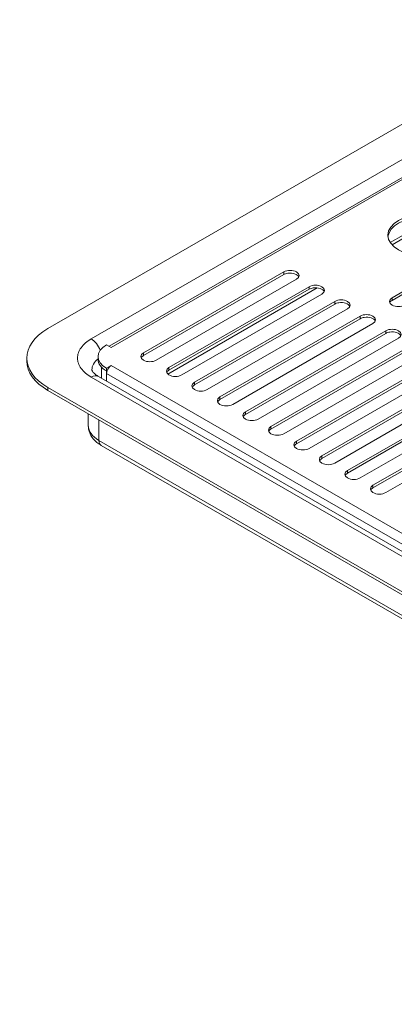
# Model space of a CAD drawing. Header units: millimetres. Extents: x 26 to 274, y 61 to 169.
# Tile 6 of 10: x 191 to 210, y 120 to 168. Entities that reach past the tile are written whole.
import ezdxf

# ---------------------------------------------------------------- set-up
doc = ezdxf.new("R2010")
doc.units = ezdxf.units.MM
doc.header["$MEASUREMENT"] = 0
doc.layers.add('TANGENT_LINES', color=7, linetype='Continuous', lineweight=0)
doc.layers.add('VISIBLE', color=7, linetype='Continuous', lineweight=0)

msp = doc.modelspace()

# ---------------------------------------------------------------- linework, layer by layer
at = {"layer": 'TANGENT_LINES', "color": 18, "lineweight": 15, "true_color": 0x000000}
for p, q in [((194.748, 152.507), (219.812, 166.978)), ((220.664, 166.486), (195.725, 152.087)), ((211.767, 158.426), (209.531, 157.135)), ((204.209, 155.799), (204.209, 155.669)), ((205.86, 155.015), (198.514, 150.774)), ((205.463, 155.075), (205.463, 154.945)), ((209.536, 154.403), (209.536, 154.533)), ((206.716, 154.352), (206.716, 154.222)), ((207.969, 153.628), (207.969, 153.498)), ((209.222, 152.905), (209.222, 152.775)), ((197.317, 151.689), (197.317, 151.819)), ((195.249, 151.126), (195.249, 150.576)), ((195.725, 151.19), (243.222, 123.768)), ((242.37, 123.131), (194.748, 150.626)), ((242.996, 123.377), (195.5, 150.799)), ((198.57, 150.966), (198.57, 151.096)), ((199.823, 150.242), (199.823, 150.372)), ((192.617, 150.119), (192.617, 149.974)), ((201.076, 149.519), (201.076, 149.649)), ((202.33, 148.795), (202.33, 148.925)), ((195.124, 148.527), (195.124, 147.514)), ((203.583, 148.072), (203.583, 148.202)), ((195.124, 147.514), (242.746, 120.02)), ((204.836, 147.348), (204.836, 147.478)), ((206.089, 146.624), (206.089, 146.755)), ((207.342, 145.901), (207.342, 146.031)), ((208.596, 145.177), (208.596, 145.308))]:
    msp.add_line(p, q, dxfattribs=at)
msp.add_open_spline([(194.748, 152.507), (194.648, 152.443), (194.548, 152.379), (194.461, 152.305), (194.379, 152.236), (194.307, 152.158), (194.248, 152.075), (194.192, 151.997), (194.147, 151.913), (194.117, 151.826), (194.088, 151.741), (194.073, 151.654), (194.073, 151.566), (194.073, 151.479), (194.088, 151.391), (194.117, 151.307), (194.147, 151.22), (194.192, 151.136), (194.248, 151.057), (194.307, 150.974), (194.379, 150.897), (194.461, 150.827), (194.548, 150.754), (194.648, 150.69), (194.748, 150.626)], degree=3, knots=[0, 0, 0, 0, 1, 1, 1, 2, 2, 2, 3, 3, 3, 4, 4, 4, 5, 5, 5, 6, 6, 6, 7, 7, 7, 8, 8, 8, 8], dxfattribs=at)
for points in [[(195.189, 151.947), (195.102, 152.185), (194.932, 152.4), (194.748, 152.507)], [(195.084, 151.527), (194.888, 151.371), (194.782, 151.182), (194.782, 150.989)], [(194.748, 150.626), (194.881, 150.702), (195.008, 150.715), (195.102, 150.661)], [(195.124, 147.514), (194.791, 147.706), (194.605, 147.967), (194.605, 148.238)], [(195.234, 147.271), (195.163, 147.312), (195.124, 147.399), (195.124, 147.514)]]:
    msp.add_open_spline(points, degree=3, dxfattribs=at)
at = {"layer": 'VISIBLE', "color": 18, "lineweight": 15, "true_color": 0x000000}
for p, q in [((218.935, 168.208), (192.617, 153.013)), ((220.505, 166.501), (195.632, 152.141)), ((209.445, 157.245), (211.561, 158.466)), ((209.536, 154.533), (216.428, 158.512)), ((209.536, 154.403), (216.428, 158.382)), ((197.317, 151.819), (204.209, 155.799)), ((197.317, 151.689), (204.209, 155.669)), ((204.836, 155.437), (197.943, 151.458)), ((198.57, 151.096), (205.463, 155.075)), ((198.57, 150.966), (205.463, 154.945)), ((206.089, 154.714), (199.197, 150.734)), ((199.823, 150.372), (206.716, 154.352)), ((199.823, 150.242), (206.716, 154.222)), ((207.342, 153.99), (200.45, 150.011)), ((201.076, 149.649), (207.969, 153.628)), ((201.076, 149.519), (207.969, 153.498)), ((208.596, 153.267), (201.703, 149.287)), ((202.33, 148.925), (209.222, 152.905)), ((202.33, 148.795), (209.222, 152.775)), ((195.725, 152.087), (195.5, 152.217)), ((209.849, 152.543), (202.956, 148.564)), ((203.583, 148.202), (210.476, 152.181)), ((195.084, 151.639), (195.084, 151.508)), ((203.583, 148.072), (210.476, 152.051)), ((211.102, 151.819), (204.209, 147.84)), ((191.579, 151.566), (191.579, 151.422)), ((195.5, 151.06), (195.725, 151.19)), ((204.836, 147.478), (211.729, 151.458)), ((204.836, 147.348), (211.729, 151.327)), ((242.724, 123.166), (195.102, 150.661)), ((195.5, 151.06), (195.5, 150.93)), ((195.5, 150.93), (195.53, 150.947)), ((195.5, 150.93), (195.5, 150.799)), ((195.5, 150.799), (195.5, 150.431)), ((212.355, 151.096), (205.463, 147.116)), ((206.089, 146.755), (212.982, 150.734)), ((206.089, 146.624), (212.982, 150.604)), ((213.609, 150.372), (206.716, 146.393)), ((192.617, 150.119), (241.492, 121.901)), ((192.617, 149.974), (241.492, 121.756)), ((207.342, 146.031), (214.235, 150.011)), ((207.342, 145.901), (214.235, 149.88)), ((214.862, 149.649), (207.969, 145.669)), ((208.596, 145.308), (215.488, 149.287)), ((194.605, 148.827), (194.605, 148.238)), ((208.596, 145.177), (215.488, 149.157)), ((216.115, 148.925), (209.222, 144.946)), ((195.234, 147.271), (242.856, 119.776))]:
    msp.add_line(p, q, dxfattribs=at)
msp.add_ellipse((211.102, 157.608), major_axis=(1.772, 0), ratio=0.57735, dxfattribs=at)
for points, knots in [([(209.333, 157.543), (209.39, 158.057), (210.099, 158.466), (210.989, 158.499), (211.966, 158.535), (212.809, 158.107), (212.871, 157.543)], [0, 0, 0, 0, 1, 1, 1, 2, 2, 2, 2]), ([(204.209, 155.799), (204.382, 155.899), (204.663, 155.899), (204.836, 155.799), (205.009, 155.699), (205.009, 155.537), (204.836, 155.437)], [0, 0, 0, 0, 1, 1, 1, 2, 2, 2, 2]), ([(204.209, 155.669), (204.265, 155.701), (204.334, 155.724), (204.41, 155.735), (204.647, 155.771), (204.889, 155.69), (204.951, 155.553)], [0, 0, 0, 0, 1, 1, 1, 2, 2, 2, 2]), ([(205.463, 155.075), (205.636, 155.175), (205.916, 155.175), (206.089, 155.075), (206.262, 154.976), (206.262, 154.814), (206.089, 154.714)], [0, 0, 0, 0, 1, 1, 1, 2, 2, 2, 2]), ([(205.463, 154.945), (205.518, 154.977), (205.587, 155), (205.663, 155.012), (205.9, 155.048), (206.142, 154.966), (206.204, 154.829)], [0, 0, 0, 0, 1, 1, 1, 2, 2, 2, 2]), ([(209.536, 154.533), (209.363, 154.433), (209.363, 154.271), (209.536, 154.171), (209.709, 154.071), (209.989, 154.071), (210.162, 154.171)], [0, 0, 0, 0, 1, 1, 1, 2, 2, 2, 2]), ([(206.716, 154.352), (206.889, 154.452), (207.169, 154.452), (207.342, 154.352), (207.516, 154.252), (207.516, 154.09), (207.342, 153.99)], [0, 0, 0, 0, 1, 1, 1, 2, 2, 2, 2]), ([(206.716, 154.222), (206.771, 154.254), (206.841, 154.277), (206.916, 154.288), (207.153, 154.324), (207.395, 154.243), (207.458, 154.106)], [0, 0, 0, 0, 1, 1, 1, 2, 2, 2, 2]), ([(207.969, 153.628), (208.142, 153.728), (208.423, 153.728), (208.596, 153.628), (208.769, 153.528), (208.769, 153.366), (208.596, 153.267)], [0, 0, 0, 0, 1, 1, 1, 2, 2, 2, 2]), ([(207.969, 153.498), (208.025, 153.53), (208.094, 153.553), (208.17, 153.565), (208.406, 153.601), (208.649, 153.519), (208.711, 153.382)], [0, 0, 0, 0, 1, 1, 1, 2, 2, 2, 2]), ([(192.617, 153.013), (191.233, 152.214), (191.233, 150.918), (192.617, 150.119), (192.617, 150.119), (192.617, 150.119), (192.617, 150.119)], [0, 0, 0, 0, 1, 1, 1, 2, 2, 2, 2]), ([(209.222, 152.905), (209.395, 153.005), (209.676, 153.005), (209.849, 152.905), (210.022, 152.805), (210.022, 152.643), (209.849, 152.543)], [0, 0, 0, 0, 1, 1, 1, 2, 2, 2, 2]), ([(209.222, 152.775), (209.278, 152.807), (209.347, 152.83), (209.423, 152.841), (209.659, 152.877), (209.902, 152.795), (209.964, 152.659)], [0, 0, 0, 0, 1, 1, 1, 2, 2, 2, 2]), ([(195.5, 152.217), (194.946, 151.898), (194.946, 151.379), (195.5, 151.06), (195.5, 151.06), (195.5, 151.06), (195.5, 151.06)], [0, 0, 0, 0, 1, 1, 1, 2, 2, 2, 2]), ([(197.943, 151.458), (197.943, 151.458), (197.943, 151.458), (197.943, 151.458), (197.77, 151.358), (197.49, 151.358), (197.317, 151.458), (197.144, 151.558), (197.144, 151.72), (197.317, 151.819)], [0, 0, 0, 0, 1, 1, 1, 2, 2, 2, 3, 3, 3, 3]), ([(195.102, 150.661), (195.08, 150.674), (195.058, 150.686), (195.032, 150.704), (194.999, 150.726), (194.959, 150.756), (194.925, 150.784), (194.896, 150.809), (194.872, 150.833), (194.851, 150.858), (194.834, 150.878), (194.819, 150.898), (194.808, 150.917), (194.799, 150.932), (194.792, 150.945), (194.788, 150.958), (194.785, 150.967), (194.783, 150.976), (194.782, 150.982), (194.782, 150.984), (194.782, 150.986), (194.782, 150.988)], [0, 0, 0, 0, 1, 1, 1, 2, 2, 2, 3, 3, 3, 4, 4, 4, 5, 5, 5, 6, 6, 6, 7, 7, 7, 7]), ([(199.197, 150.734), (199.197, 150.734), (199.197, 150.734), (199.197, 150.734), (199.024, 150.634), (198.743, 150.634), (198.57, 150.734), (198.397, 150.834), (198.397, 150.996), (198.57, 151.096)], [0, 0, 0, 0, 1, 1, 1, 2, 2, 2, 3, 3, 3, 3]), ([(200.45, 150.011), (200.45, 150.011), (200.45, 150.011), (200.45, 150.011), (200.277, 149.911), (199.996, 149.911), (199.823, 150.011), (199.65, 150.111), (199.65, 150.273), (199.823, 150.372)], [0, 0, 0, 0, 1, 1, 1, 2, 2, 2, 3, 3, 3, 3]), ([(201.703, 149.287), (201.703, 149.287), (201.703, 149.287), (201.703, 149.287), (201.53, 149.187), (201.249, 149.187), (201.076, 149.287), (200.903, 149.387), (200.903, 149.549), (201.076, 149.649)], [0, 0, 0, 0, 1, 1, 1, 2, 2, 2, 3, 3, 3, 3]), ([(202.956, 148.564), (202.956, 148.564), (202.956, 148.564), (202.956, 148.564), (202.783, 148.464), (202.503, 148.464), (202.33, 148.564), (202.157, 148.663), (202.157, 148.825), (202.33, 148.925)], [0, 0, 0, 0, 1, 1, 1, 2, 2, 2, 3, 3, 3, 3]), ([(194.605, 148.236), (194.606, 148.195), (194.607, 148.154), (194.614, 148.107), (194.622, 148.05), (194.637, 147.985), (194.658, 147.924), (194.678, 147.863), (194.704, 147.808), (194.735, 147.753), (194.766, 147.698), (194.803, 147.645), (194.844, 147.595), (194.885, 147.545), (194.929, 147.498), (194.983, 147.451), (195.039, 147.402), (195.105, 147.353), (195.153, 147.321), (195.185, 147.299), (195.21, 147.285), (195.234, 147.271)], [0, 0, 0, 0, 1, 1, 1, 2, 2, 2, 3, 3, 3, 4, 4, 4, 5, 5, 5, 6, 6, 6, 7, 7, 7, 7]), ([(204.209, 147.84), (204.209, 147.84), (204.209, 147.84), (204.209, 147.84), (204.036, 147.74), (203.756, 147.74), (203.583, 147.84), (203.41, 147.94), (203.41, 148.102), (203.583, 148.202)], [0, 0, 0, 0, 1, 1, 1, 2, 2, 2, 3, 3, 3, 3]), ([(205.463, 147.116), (205.463, 147.116), (205.463, 147.116), (205.463, 147.116), (205.29, 147.017), (205.009, 147.017), (204.836, 147.116), (204.663, 147.216), (204.663, 147.378), (204.836, 147.478)], [0, 0, 0, 0, 1, 1, 1, 2, 2, 2, 3, 3, 3, 3]), ([(206.716, 146.393), (206.716, 146.393), (206.716, 146.393), (206.716, 146.393), (206.543, 146.293), (206.262, 146.293), (206.089, 146.393), (205.916, 146.493), (205.916, 146.655), (206.089, 146.755)], [0, 0, 0, 0, 1, 1, 1, 2, 2, 2, 3, 3, 3, 3]), ([(207.969, 145.669), (207.969, 145.669), (207.969, 145.669), (207.969, 145.669), (207.796, 145.569), (207.516, 145.569), (207.342, 145.669), (207.169, 145.769), (207.169, 145.931), (207.342, 146.031)], [0, 0, 0, 0, 1, 1, 1, 2, 2, 2, 3, 3, 3, 3]), ([(209.222, 144.946), (209.222, 144.946), (209.222, 144.946), (209.222, 144.946), (209.049, 144.846), (208.769, 144.846), (208.596, 144.946), (208.423, 145.046), (208.423, 145.208), (208.596, 145.308)], [0, 0, 0, 0, 1, 1, 1, 2, 2, 2, 3, 3, 3, 3])]:
    msp.add_open_spline(points, degree=3, knots=knots, dxfattribs=at)
for points in [[(209.42, 154.287), (209.44, 154.331), (209.48, 154.371), (209.536, 154.403)], [(197.202, 151.573), (197.222, 151.617), (197.261, 151.657), (197.317, 151.689)], [(191.579, 151.422), (191.579, 150.879), (191.953, 150.358), (192.617, 149.974)], [(195.084, 151.508), (195.084, 151.291), (195.234, 151.083), (195.5, 150.93)], [(195.53, 150.947), (195.57, 151.051), (195.645, 151.143), (195.725, 151.19)], [(195.5, 150.799), (195.5, 150.845), (195.51, 150.896), (195.53, 150.947)], [(198.455, 150.85), (198.475, 150.894), (198.515, 150.934), (198.57, 150.966)], [(199.708, 150.126), (199.728, 150.17), (199.768, 150.21), (199.823, 150.242)], [(200.961, 149.403), (200.981, 149.447), (201.021, 149.487), (201.076, 149.519)], [(202.214, 148.679), (202.234, 148.723), (202.274, 148.763), (202.33, 148.795)], [(203.468, 147.956), (203.488, 148), (203.527, 148.04), (203.583, 148.072)], [(204.721, 147.232), (204.741, 147.276), (204.781, 147.316), (204.836, 147.348)], [(205.974, 146.509), (205.994, 146.552), (206.034, 146.592), (206.089, 146.624)], [(207.227, 145.785), (207.247, 145.829), (207.287, 145.869), (207.342, 145.901)], [(208.481, 145.062), (208.5, 145.105), (208.54, 145.145), (208.596, 145.177)]]:
    msp.add_open_spline(points, degree=3, dxfattribs=at)

doc.saveas('drawing.dxf')
